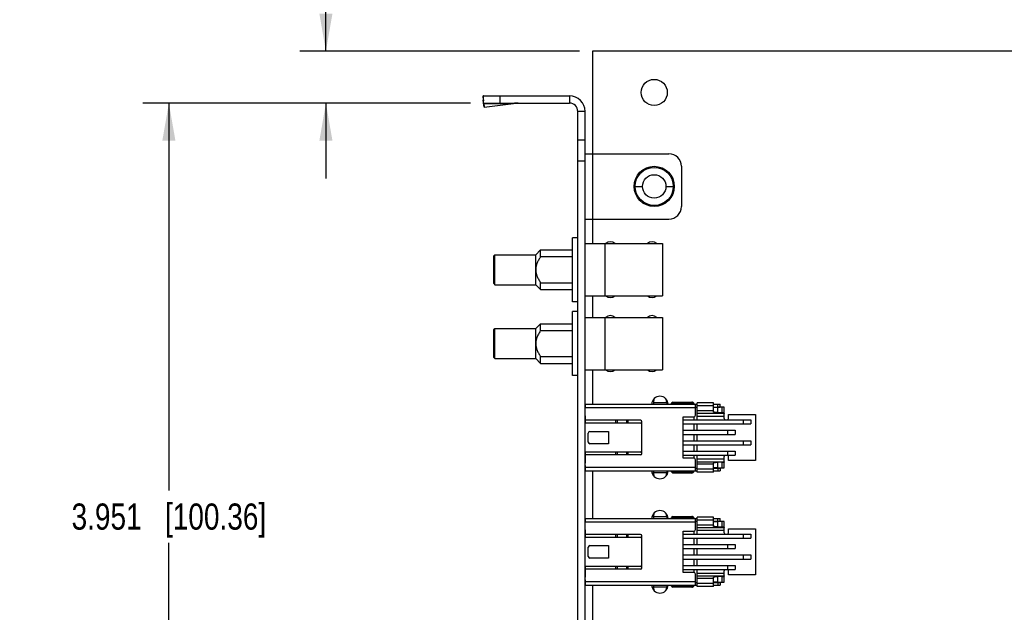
# Model space of a CAD drawing. Header units: inches. Extents: x 0 to 22, y 0 to 17.
# Tile 9 of 17: x 7.7 to 12.4, y 8.4 to 11.2. Entities that reach past the tile are written whole.
import ezdxf

# ---------------------------------------------------------------- set-up
doc = ezdxf.new("R2010")
doc.units = ezdxf.units.IN
doc.header["$LTSCALE"] = 1.21
doc.header["$MEASUREMENT"] = 0
doc.layers.get('0').update_dxf_attribs({"linetype": 'CONTINUOUS'})
doc.layers.add('DIMENSIONS', color=7, linetype='CONTINUOUS')
doc.styles.get("Standard").update_dxf_attribs({"font": 'txt', "width": 0.8})
doc.dimstyles.new('DIMSTYLE_1', dxfattribs={"dimtxt": 0.125, "dimasz": 0.18, "dimexe": 0.125, "dimexo": 0.0625, "dimgap": 0.0625, "dimtad": 0, "dimtih": 1, "dimtoh": 1, "dimdec": 3, "dimzin": 4, "dimdsep": 46, "dimtxsty": 'STANDARD', "dimblk": '_FILLED', "dimblk1": '_FILLED', "dimblk2": '_FILLED', "dimcen": 0.09, "dimadec": 0, "dimazin": 0, "dimtp": 0.01, "dimtm": 0.01, "dimtfac": 1, "dimtdec": 3, "dimtofl": 0, "dimtmove": 0, "dimatfit": 3, "dimldrblk": '_FILLED', "dimfxl": 1, "dimtolj": 1, "dimtzin": 4, "dimarcsym": 0})

# ---------------------------------------------------------------- blocks, each defined once
blk = doc.blocks.new('_FILLED')
at = {"color": 0, "linetype": 'BYBLOCK'}
blk.add_solid([(0, 0), (-1, 0.174), (-1, -0.174)], dxfattribs=at)
blk = doc.blocks.new('*D2')
at = {"layer": 'DIMENSIONS', "color": 2, "linetype": 'CONTINUOUS'}
for p, q in [((9.2011, 11.0322), (9.2011, 11.7822)), ((9.2011, 11.7822), (9.3186, 11.7822)), ((10.4116, 11.0322), (9.0761, 11.0322)), ((9.8916, 10.7842), (9.0761, 10.7842)), ((9.2011, 10.7842), (9.2011, 10.4242))]:
    blk.add_line(p, q, dxfattribs=at)
at = {"layer": 'DIMENSIONS', "color": 2, "linetype": 'CONTINUOUS', "xscale": 0.18, "yscale": 0.18, "zscale": 0.18}
for p, rotation in [((9.2011, 11.0322), 270), ((9.2011, 10.7842), 90)]:
    blk.add_blockref('_FILLED', p, dxfattribs=dict(at, rotation=rotation))
at = {"layer": 'DIMENSIONS', "color": 2, "linetype": 'CONTINUOUS', "insert": (9.3811, 11.8447), "char_height": 0.125, "width": 1.025, "attachment_point": 1, "line_spacing_factor": 0.9}
blk.add_mtext('.248{\\Ftxt.shx;\\W1.000000;\\H0.125000; }[6.3]', dxfattribs=at)
blk = doc.blocks.new('*D3')
at = {"layer": 'DIMENSIONS', "color": 2, "linetype": 'CONTINUOUS'}
for p, q in [((9.8916, 10.7842), (8.3261, 10.7842)), ((8.4511, 10.7842), (8.4511, 8.9337)), ((8.4511, 6.8332), (8.4511, 8.6837)), ((10.4116, 6.8332), (8.3261, 6.8332))]:
    blk.add_line(p, q, dxfattribs=at)
at = {"layer": 'DIMENSIONS', "color": 2, "linetype": 'CONTINUOUS', "xscale": 0.18, "yscale": 0.18, "zscale": 0.18}
for p, rotation in [((8.4511, 10.7842), 90), ((8.4511, 6.8332), 270)]:
    blk.add_blockref('_FILLED', p, dxfattribs=dict(at, rotation=rotation))
at = {"layer": 'DIMENSIONS', "color": 2, "linetype": 'CONTINUOUS', "insert": (8.4511, 8.8712), "char_height": 0.125, "width": 1.425, "attachment_point": 2, "line_spacing_factor": 0.9}
blk.add_mtext('3.951{\\Ftxt.shx;\\W1.000000;\\H0.125000; }[100.36]', dxfattribs=at)

msp = doc.modelspace()

# ---------------------------------------------------------------- linework, layer by layer
at = {"color": 7, "linetype": 'CONTINUOUS'}
for p, q in [((10.4741, 11.0322), (10.4741, 10.1132)), ((14.9291, 11.0322), (10.4741, 11.0322)), ((9.9511, 10.8168), (9.9523, 10.7986)), ((9.9511, 10.8168), (9.9541, 10.7943)), ((9.9541, 10.7842), (9.9541, 10.8192)), ((9.9541, 10.8192), (10.3641, 10.8192)), ((10.0341, 10.7842), (10.0341, 10.8192)), ((10.3641, 10.8192), (10.3641, 10.7842)), ((9.9541, 10.785), (9.9523, 10.7986)), ((9.9541, 10.7842), (10.3641, 10.7842)), ((9.9568, 10.7648), (9.9542, 10.7842)), ((9.9556, 10.783), (9.9568, 10.7648)), ((9.9556, 10.783), (10.0965, 10.783)), ((9.9568, 10.7648), (10.0965, 10.783)), ((10.4041, 6.2602), (10.4041, 10.7442)), ((10.4391, 10.7442), (10.4041, 10.7442)), ((10.4391, 6.2602), (10.4391, 10.7442)), ((10.4391, 10.6072), (10.4041, 10.6072)), ((10.4391, 10.5422), (10.8391, 10.5422)), ((10.4391, 10.5072), (10.4041, 10.5072)), ((10.8991, 10.4822), (10.8991, 10.2902)), ((10.6731, 10.3862), (10.7131, 10.3862)), ((10.8251, 10.3862), (10.8651, 10.3862)), ((10.4391, 10.2302), (10.8391, 10.2302)), ((10.3791, 9.8352), (10.3791, 10.1412)), ((10.4041, 10.1412), (10.3791, 10.1412)), ((10.4391, 10.1132), (10.8081, 10.1132)), ((10.5341, 9.8632), (10.5341, 10.1132)), ((10.8081, 10.1132), (10.8081, 9.8632)), ((10.2031, 10.0597), (10.2266, 10.0832)), ((10.2266, 10.0508), (10.2266, 10.0832)), ((10.2266, 10.0832), (10.3791, 10.0832)), ((10.0031, 10.0547), (10.0081, 10.0597)), ((10.0031, 9.9217), (10.0031, 10.0547)), ((10.0081, 10.0597), (10.2031, 10.0597)), ((10.0081, 10.0292), (10.0081, 10.0597)), ((10.0081, 10.0285), (10.0081, 10.0292)), ((10.0081, 9.9882), (10.0081, 10.0285)), ((10.2031, 9.9167), (10.2031, 10.0597)), ((10.2266, 10.0508), (10.3791, 10.0508)), ((10.0081, 9.948), (10.0081, 9.9882)), ((10.0081, 9.9472), (10.0081, 9.948)), ((10.0081, 9.9167), (10.0081, 9.9472)), ((10.2266, 9.8932), (10.2266, 9.9257)), ((10.2266, 9.9257), (10.3791, 9.9257)), ((10.0031, 9.9217), (10.0081, 9.9167)), ((10.0081, 9.9167), (10.2031, 9.9167)), ((10.2031, 9.9167), (10.2266, 9.8932)), ((10.2266, 9.8932), (10.3791, 9.8932)), ((10.4041, 9.8352), (10.3791, 9.8352)), ((10.4391, 9.8632), (10.8081, 9.8632)), ((10.4741, 9.8632), (10.4741, 9.7602)), ((10.3791, 9.4822), (10.3791, 9.7882)), ((10.4041, 9.7882), (10.3791, 9.7882)), ((10.4391, 9.7602), (10.8081, 9.7602)), ((10.5341, 9.5102), (10.5341, 9.7602)), ((10.8081, 9.7602), (10.8081, 9.5102)), ((10.0031, 9.7017), (10.0081, 9.7067)), ((10.0031, 9.5687), (10.0031, 9.7017)), ((10.0081, 9.7067), (10.2031, 9.7067)), ((10.0081, 9.6762), (10.0081, 9.7067)), ((10.2031, 9.7067), (10.2266, 9.7302)), ((10.2031, 9.5637), (10.2031, 9.7067)), ((10.2266, 9.6978), (10.2266, 9.7302)), ((10.2266, 9.7302), (10.3791, 9.7302)), ((10.2266, 9.6978), (10.3791, 9.6978)), ((10.0081, 9.6755), (10.0081, 9.6762)), ((10.0081, 9.6352), (10.0081, 9.6755)), ((10.0081, 9.595), (10.0081, 9.6352)), ((10.0081, 9.5942), (10.0081, 9.595)), ((10.0081, 9.5637), (10.0081, 9.5942)), ((10.0031, 9.5687), (10.0081, 9.5637)), ((10.0081, 9.5637), (10.2031, 9.5637)), ((10.2031, 9.5637), (10.2266, 9.5402)), ((10.2266, 9.5402), (10.2266, 9.5727)), ((10.2266, 9.5727), (10.3791, 9.5727)), ((10.2266, 9.5402), (10.3791, 9.5402)), ((10.4391, 9.5102), (10.8081, 9.5102)), ((10.4741, 9.5102), (10.4741, 9.3459)), ((10.4041, 9.4822), (10.3791, 9.4822)), ((10.768, 9.3711), (10.7654, 9.3545)), ((10.8249, 9.3712), (10.8274, 9.3545)), ((10.4391, 9.3459), (10.9739, 9.3459)), ((10.4391, 9.3284), (10.4401, 9.3284)), ((10.9661, 9.3282), (10.4391, 9.3282)), ((10.4401, 9.3459), (10.4401, 9.3284)), ((10.7653, 9.3539), (10.7653, 9.3459)), ((10.7654, 9.3545), (10.8274, 9.3545)), ((10.8578, 9.3557), (10.8519, 9.3498)), ((10.8519, 9.3459), (10.8519, 9.3498)), ((10.8548, 9.3528), (10.8578, 9.3498)), ((10.8578, 9.3557), (10.9483, 9.3557)), ((10.8578, 9.3459), (10.8578, 9.3498)), ((10.8578, 9.3498), (10.9586, 9.3498)), ((10.9661, 9.2925), (10.9661, 9.3459)), ((10.9661, 9.3321), (10.9739, 9.3321)), ((10.9739, 9.2711), (10.9739, 9.3516)), ((11.0527, 9.3516), (10.9739, 9.3516)), ((11.0527, 9.3378), (10.9739, 9.3378)), ((11.0527, 9.3135), (10.9739, 9.3135)), ((11.0527, 9.308), (11.0527, 9.3516)), ((11.0527, 9.3459), (11.0842, 9.3459)), ((11.0527, 9.3321), (11.0842, 9.3321)), ((11.0719, 9.3312), (11.0719, 9.3054)), ((11.0942, 9.331), (11.0719, 9.3312)), ((11.0724, 9.3321), (11.0724, 9.3459)), ((11.0842, 9.3321), (11.0842, 9.3459)), ((11.0942, 9.3042), (11.0942, 9.331)), ((11.1039, 9.2768), (11.1039, 9.3308)), ((10.4391, 9.2906), (10.4401, 9.2906)), ((10.4401, 9.2906), (10.4401, 9.2551)), ((10.7033, 9.2689), (10.4401, 9.2689)), ((10.5842, 9.2689), (10.5842, 9.2551)), ((10.5928, 9.2689), (10.5928, 9.2551)), ((10.5939, 9.2551), (10.5939, 9.2689)), ((10.6377, 9.2551), (10.6377, 9.2689)), ((10.6429, 9.2689), (10.6429, 9.2551)), ((10.907, 9.0878), (10.907, 9.2847)), ((10.907, 9.2847), (10.9582, 9.2847)), ((10.907, 9.2711), (11.2304, 9.2711)), ((10.9602, 9.2711), (10.9602, 9.2849)), ((10.9739, 9.3032), (11.1034, 9.3032)), ((11.1039, 9.2874), (10.9739, 9.2874)), ((11.0942, 9.3042), (11.0719, 9.3054)), ((11.1235, 9.2768), (11.1235, 9.2965)), ((11.1235, 9.2965), (11.2535, 9.2965)), ((11.195, 9.2514), (11.195, 9.2711)), ((11.2304, 9.2711), (11.2304, 9.2514)), ((11.2535, 9.2965), (11.2535, 9.076)), ((10.7033, 9.2551), (10.4391, 9.2551)), ((10.7102, 9.1104), (10.7102, 9.262)), ((10.907, 9.2514), (11.2304, 9.2514)), ((10.907, 9.2211), (11.1554, 9.2211)), ((10.9602, 9.2211), (10.9602, 9.2514)), ((10.9739, 9.2211), (10.9739, 9.2514)), ((11.12, 9.2014), (11.12, 9.2211)), ((11.1554, 9.2211), (11.1554, 9.2014)), ((10.4542, 9.1646), (10.4542, 9.2079)), ((10.4621, 9.2158), (10.5515, 9.2158)), ((10.5515, 9.2158), (10.5515, 9.1567)), ((10.907, 9.2014), (11.1554, 9.2014)), ((10.907, 9.1711), (11.2304, 9.1711)), ((10.9602, 9.1711), (10.9602, 9.2014)), ((10.9739, 9.1711), (10.9739, 9.2014)), ((11.195, 9.1514), (11.195, 9.1711)), ((11.2304, 9.1711), (11.2304, 9.1514)), ((10.5515, 9.1567), (10.4621, 9.1567)), ((10.907, 9.1514), (11.2304, 9.1514)), ((10.9602, 9.1211), (10.9602, 9.1514)), ((10.9739, 9.1211), (10.9739, 9.1514)), ((10.4391, 9.1173), (10.7033, 9.1173)), ((10.7033, 9.1036), (10.4391, 9.1036)), ((10.4401, 9.1173), (10.4401, 9.0646)), ((10.5842, 9.1173), (10.5842, 9.1036)), ((10.5928, 9.1173), (10.5928, 9.1036)), ((10.5939, 9.1036), (10.5939, 9.1173)), ((10.6377, 9.1036), (10.6377, 9.1173)), ((10.6429, 9.1173), (10.6429, 9.1036)), ((10.907, 9.1211), (11.1554, 9.1211)), ((10.907, 9.1014), (11.1554, 9.1014)), ((10.9582, 9.0878), (10.907, 9.0878)), ((10.9602, 9.0876), (10.9602, 9.1014)), ((10.9661, 9.0266), (10.9661, 9.0799)), ((10.9739, 9.0209), (10.9739, 9.1014)), ((10.9739, 9.085), (11.1039, 9.085)), ((11.1039, 9.0416), (11.1039, 9.0957)), ((11.12, 9.1014), (11.12, 9.1211)), ((11.1235, 9.076), (11.1235, 9.0957)), ((11.1554, 9.1211), (11.1554, 9.1014)), ((10.4391, 9.0646), (10.4401, 9.0646)), ((10.4401, 9.0528), (10.4401, 9.0266)), ((10.4401, 9.0443), (10.9661, 9.0443)), ((10.9661, 9.0404), (10.9739, 9.0404)), ((11.1034, 9.0693), (10.9739, 9.0693)), ((11.0527, 9.059), (10.9739, 9.059)), ((11.0527, 9.0347), (10.9739, 9.0347)), ((11.0527, 9.0209), (11.0527, 9.0644)), ((11.0527, 9.0404), (11.0842, 9.0404)), ((11.0942, 9.0683), (11.0719, 9.067)), ((11.0719, 9.067), (11.0719, 9.0413)), ((11.0719, 9.0413), (11.0942, 9.0415)), ((11.0724, 9.0404), (11.0724, 9.0266)), ((11.0842, 9.0404), (11.0842, 9.0266)), ((11.0942, 9.0415), (11.0942, 9.0683)), ((11.2535, 9.076), (11.1235, 9.076)), ((10.4391, 9.0266), (10.9739, 9.0266)), ((10.4741, 9.0266), (10.4741, 8.7999)), ((10.7653, 9.0266), (10.7653, 9.0186)), ((10.7654, 9.018), (10.768, 9.0014)), ((10.8274, 9.018), (10.7654, 9.018)), ((10.8274, 9.018), (10.8249, 9.0013)), ((10.8519, 9.0226), (10.8519, 9.0266)), ((10.8519, 9.0226), (10.8578, 9.0167)), ((10.8548, 9.0197), (10.8578, 9.0226)), ((10.8578, 9.0226), (10.8578, 9.0266)), ((10.9586, 9.0226), (10.8578, 9.0226)), ((10.9483, 9.0167), (10.8578, 9.0167)), ((11.0527, 9.0209), (10.9739, 9.0209)), ((11.0527, 9.0266), (11.0842, 9.0266)), ((10.4391, 8.7999), (10.9739, 8.7999)), ((10.4401, 8.7999), (10.4401, 8.7824)), ((10.7653, 8.8079), (10.7653, 8.7999)), ((10.768, 8.8251), (10.7654, 8.8085)), ((10.7654, 8.8085), (10.8274, 8.8085)), ((10.8249, 8.8252), (10.8274, 8.8085)), ((10.8578, 8.8097), (10.8519, 8.8038)), ((10.8519, 8.7999), (10.8519, 8.8038)), ((10.8548, 8.8068), (10.8578, 8.8038)), ((10.8578, 8.8097), (10.9483, 8.8097)), ((10.8578, 8.7999), (10.8578, 8.8038)), ((10.8578, 8.8038), (10.9586, 8.8038)), ((10.9661, 8.7465), (10.9661, 8.7999)), ((10.9739, 8.7251), (10.9739, 8.8056)), ((11.0527, 8.8056), (10.9739, 8.8056)), ((11.0527, 8.762), (11.0527, 8.8056)), ((11.0527, 8.7999), (11.0842, 8.7999)), ((11.0724, 8.7861), (11.0724, 8.7999)), ((11.0842, 8.7861), (11.0842, 8.7999)), ((10.4391, 8.7824), (10.4401, 8.7824)), ((10.9661, 8.7822), (10.4391, 8.7822)), ((10.9661, 8.7861), (10.9739, 8.7861)), ((11.0527, 8.7918), (10.9739, 8.7918)), ((11.0527, 8.7675), (10.9739, 8.7675)), ((10.9739, 8.7572), (11.1034, 8.7572)), ((11.0527, 8.7861), (11.0842, 8.7861)), ((11.0719, 8.7852), (11.0719, 8.7594)), ((11.0942, 8.785), (11.0719, 8.7852)), ((11.0942, 8.7582), (11.0719, 8.7594)), ((11.0942, 8.7582), (11.0942, 8.785)), ((11.1039, 8.7308), (11.1039, 8.7848)), ((11.1235, 8.7308), (11.1235, 8.7505)), ((11.1235, 8.7505), (11.2535, 8.7505)), ((11.2535, 8.7505), (11.2535, 8.53)), ((10.4391, 8.7446), (10.4401, 8.7446)), ((10.7033, 8.7091), (10.4391, 8.7091)), ((10.4401, 8.7446), (10.4401, 8.7091)), ((10.7033, 8.7229), (10.4401, 8.7229)), ((10.5842, 8.7229), (10.5842, 8.7091)), ((10.5928, 8.7229), (10.5928, 8.7091)), ((10.5939, 8.7091), (10.5939, 8.7229)), ((10.6377, 8.7091), (10.6377, 8.7229)), ((10.6429, 8.7229), (10.6429, 8.7091)), ((10.7102, 8.5644), (10.7102, 8.716)), ((10.907, 8.5418), (10.907, 8.7387)), ((10.907, 8.7387), (10.9582, 8.7387)), ((10.907, 8.7251), (11.2304, 8.7251)), ((10.907, 8.7054), (11.2304, 8.7054)), ((10.9602, 8.7251), (10.9602, 8.7389)), ((10.9602, 8.6751), (10.9602, 8.7054)), ((11.1039, 8.7414), (10.9739, 8.7414)), ((10.9739, 8.6751), (10.9739, 8.7054)), ((11.195, 8.7054), (11.195, 8.7251)), ((11.2304, 8.7251), (11.2304, 8.7054)), ((10.4542, 8.6186), (10.4542, 8.6619)), ((10.4621, 8.6698), (10.5515, 8.6698)), ((10.5515, 8.6698), (10.5515, 8.6107)), ((10.907, 8.6751), (11.1554, 8.6751)), ((10.907, 8.6554), (11.1554, 8.6554)), ((10.9602, 8.6251), (10.9602, 8.6554)), ((10.9739, 8.6251), (10.9739, 8.6554)), ((11.12, 8.6554), (11.12, 8.6751)), ((11.1554, 8.6751), (11.1554, 8.6554)), ((10.5515, 8.6107), (10.4621, 8.6107)), ((10.907, 8.6251), (11.2304, 8.6251)), ((11.195, 8.6054), (11.195, 8.6251)), ((11.2304, 8.6251), (11.2304, 8.6054)), ((10.4391, 8.5713), (10.7033, 8.5713)), ((10.4401, 8.5713), (10.4401, 8.5186)), ((10.5842, 8.5713), (10.5842, 8.5576)), ((10.5928, 8.5713), (10.5928, 8.5576)), ((10.5939, 8.5576), (10.5939, 8.5713)), ((10.6377, 8.5576), (10.6377, 8.5713)), ((10.6429, 8.5713), (10.6429, 8.5576)), ((10.907, 8.6054), (11.2304, 8.6054)), ((10.907, 8.5751), (11.1554, 8.5751)), ((10.9602, 8.5751), (10.9602, 8.6054)), ((10.9739, 8.5751), (10.9739, 8.6054)), ((11.12, 8.5554), (11.12, 8.5751)), ((11.1554, 8.5751), (11.1554, 8.5554)), ((10.7033, 8.5576), (10.4391, 8.5576)), ((10.4391, 8.5186), (10.4401, 8.5186)), ((10.907, 8.5554), (11.1554, 8.5554)), ((10.9582, 8.5418), (10.907, 8.5418)), ((10.9602, 8.5416), (10.9602, 8.5554)), ((10.9661, 8.4806), (10.9661, 8.5339)), ((10.9739, 8.4749), (10.9739, 8.5554)), ((10.9739, 8.539), (11.1039, 8.539)), ((11.1034, 8.5233), (10.9739, 8.5233)), ((11.0527, 8.513), (10.9739, 8.513)), ((11.0527, 8.4749), (11.0527, 8.5184)), ((11.0942, 8.5223), (11.0719, 8.521)), ((11.0719, 8.521), (11.0719, 8.4953)), ((11.0942, 8.4955), (11.0942, 8.5223)), ((11.1039, 8.4956), (11.1039, 8.5497)), ((11.1235, 8.53), (11.1235, 8.5497)), ((11.2535, 8.53), (11.1235, 8.53)), ((10.4391, 8.4806), (10.9739, 8.4806)), ((10.4401, 8.5068), (10.4401, 8.4806)), ((10.4401, 8.4983), (10.9661, 8.4983)), ((10.4741, 8.4806), (10.4741, 8.2539)), ((10.7653, 8.4806), (10.7653, 8.4726)), ((10.7654, 8.472), (10.768, 8.4554)), ((10.8274, 8.472), (10.7654, 8.472)), ((10.8274, 8.472), (10.8249, 8.4553)), ((10.8519, 8.4766), (10.8519, 8.4806)), ((10.8519, 8.4766), (10.8578, 8.4707)), ((10.8548, 8.4737), (10.8578, 8.4766)), ((10.8578, 8.4766), (10.8578, 8.4806)), ((10.9586, 8.4766), (10.8578, 8.4766)), ((10.9483, 8.4707), (10.8578, 8.4707)), ((10.9661, 8.4944), (10.9739, 8.4944)), ((11.0527, 8.4887), (10.9739, 8.4887)), ((11.0527, 8.4749), (10.9739, 8.4749)), ((11.0527, 8.4944), (11.0842, 8.4944)), ((11.0527, 8.4806), (11.0842, 8.4806)), ((11.0719, 8.4953), (11.0942, 8.4955)), ((11.0724, 8.4944), (11.0724, 8.4806)), ((11.0842, 8.4944), (11.0842, 8.4806))]:
    msp.add_line(p, q, dxfattribs=at)
for centre, radius in [((10.7691, 10.8352), 0.0625), ((10.7691, 10.3862), 0.096), ((10.7691, 10.3862), 0.091), ((10.7691, 10.3862), 0.056)]:
    msp.add_circle(centre, radius, dxfattribs=at)
for centre, radius, start, end in [((10.3641, 10.7442), 0.075, 0, 90), ((10.1192, 10.5672), 0.217, 90.0186, 96.0098), ((10.3641, 10.7442), 0.04, 0, 90), ((10.8391, 10.4822), 0.06, 0, 90), ((10.8391, 10.2902), 0.06, 270, 360), ((10.5591, 10.0882), 0.0335, 48.2682, 131.7318), ((10.7591, 10.0882), 0.0335, 48.2682, 131.7318), ((10.5591, 9.8882), 0.0335, 228.2682, 311.7318), ((10.7591, 9.8882), 0.0335, 228.2682, 311.7318), ((10.5591, 9.7352), 0.0335, 48.2682, 131.7318), ((10.7591, 9.7352), 0.0335, 48.2682, 131.7318), ((10.5591, 9.5352), 0.0335, 228.2682, 311.7318), ((10.7591, 9.5352), 0.0335, 228.2682, 311.7318), ((10.7965, 9.3437), 0.0395, 3.1181, 176.8819), ((10.4424, 9.3596), 0.0139, 256.0965, 260.2017), ((10.4424, 9.3596), 0.0276, 263.0953, 265.0829), ((10.9483, 9.3439), 0.0118, 9.6066, 90), ((10.4283, 9.2886), 0.0118, 336.8518, 360), ((10.7033, 9.262), 0.00689, 270, 90), ((10.9582, 9.2925), 0.00787, 270, 360), ((11.1137, 9.2768), 0.00984, 180, 215.4835), ((11.1137, 9.2768), 0.00984, 324.5165, 360), ((10.4621, 9.2079), 0.00787, 90, 180), ((10.4621, 9.1646), 0.00787, 180, 270), ((10.7033, 9.1104), 0.00689, 270, 90), ((10.9582, 9.0799), 0.00787, 0, 90), ((11.1137, 9.0957), 0.00984, 144.5165, 180), ((11.1137, 9.0957), 0.00984, 0, 35.4835), ((10.4283, 9.0528), 0.0118, 0, 23.1622), ((10.4424, 9.0129), 0.0276, 94.9171, 96.9049), ((10.4424, 9.0129), 0.0139, 99.7983, 103.9035), ((10.7965, 9.0287), 0.0395, 183.1181, 356.8819), ((10.9483, 9.0286), 0.0118, 270, 350.3934), ((10.4424, 8.8136), 0.0139, 256.0965, 260.2017), ((10.7965, 8.7977), 0.0395, 3.1181, 176.8819), ((10.9483, 8.7979), 0.0118, 9.6066, 90), ((10.4424, 8.8136), 0.0276, 263.0953, 265.0829), ((10.4283, 8.7426), 0.0118, 336.8518, 360), ((10.7033, 8.716), 0.00689, 270, 90), ((10.9582, 8.7465), 0.00787, 270, 360), ((11.1137, 8.7308), 0.00984, 180, 215.4835), ((11.1137, 8.7308), 0.00984, 324.5165, 360), ((10.4621, 8.6619), 0.00787, 90, 180), ((10.4621, 8.6186), 0.00787, 180, 270), ((10.7033, 8.5644), 0.00689, 270, 90), ((10.9582, 8.5339), 0.00787, 0, 90), ((11.1137, 8.5497), 0.00984, 144.5165, 180), ((11.1137, 8.5497), 0.00984, 0, 35.4835), ((10.4283, 8.5068), 0.0118, 0, 23.1622), ((10.4424, 8.4669), 0.0276, 94.9171, 96.9049), ((10.4424, 8.4669), 0.0139, 99.7983, 103.9035), ((10.7965, 8.4827), 0.0395, 183.1181, 356.8819), ((10.9483, 8.4826), 0.0118, 270, 350.3934)]:
    msp.add_arc(centre, radius, start, end, dxfattribs=at)
for centre, major_axis, ratio, start_param, end_param in [((10.7623, 9.3959), (0, 0.05), 0.108702, -2.567221, -2.547077), ((10.8302, 9.3959), (0, 0.05), 0.101454, -3.736108, -3.141593), ((11.1314, 9.3315), (0.0787, 0), 0.006634, 3.141593, 3.855683), ((11.0645, 9.3308), (0.0394, 0), 0.006634, 0, 0.714091), ((11.0645, 9.3029), (0.0394, 0), 0.050111, 0.153618, 0.714091), ((11.1314, 9.0409), (0.0787, 0), 0.006634, 2.427502, 3.141593), ((11.0645, 9.0696), (0.0394, 0), 0.050111, -0.714091, -0.153618), ((11.0645, 9.0416), (0.0394, 0), 0.006634, -0.714091, 0), ((10.7623, 8.9766), (0, 0.05), 0.108702, -0.594516, -0.574371), ((10.8302, 8.9766), (0, 0.05), 0.101454, 0, 0.594516), ((10.7623, 8.8499), (0, 0.05), 0.108702, -2.567221, -2.547077), ((10.8302, 8.8499), (0, 0.05), 0.101454, -3.736108, -3.141593), ((11.1314, 8.7855), (0.0787, 0), 0.006634, 3.141593, 3.855683), ((11.0645, 8.7848), (0.0394, 0), 0.006634, 0, 0.714091), ((11.0645, 8.7569), (0.0394, 0), 0.050111, 0.153618, 0.714091), ((11.0645, 8.5236), (0.0394, 0), 0.050111, -0.714091, -0.153618), ((10.7623, 8.4306), (0, 0.05), 0.108702, -0.594516, -0.574371), ((10.8302, 8.4306), (0, 0.05), 0.101454, 0, 0.594516), ((11.1314, 8.4949), (0.0787, 0), 0.006634, 2.427502, 3.141593), ((11.0645, 8.4956), (0.0394, 0), 0.006634, -0.714091, 0)]:
    msp.add_ellipse(centre, major_axis=major_axis, ratio=ratio, start_param=start_param, end_param=end_param, dxfattribs=at)
for points, knots in [([(9.9541, 10.8192), (9.954, 10.8192), (9.9537, 10.8192), (9.9533, 10.8191), (9.9529, 10.8189), (9.9525, 10.8186), (9.9522, 10.8183), (9.9518, 10.8179), (9.9514, 10.8174), (9.9512, 10.817), (9.9511, 10.8168)], [0, 0, 0, 0, 0.097607, 0.198433, 0.305379, 0.420872, 0.546821, 0.684669, 0.83548, 1, 1, 1, 1]), ([(9.9541, 10.7842), (9.9542, 10.7842), (9.9543, 10.7842), (9.9545, 10.7842), (9.9547, 10.7841), (9.9549, 10.7839), (9.955, 10.7838), (9.9552, 10.7836), (9.9554, 10.7833), (9.9556, 10.7831), (9.9556, 10.783)], [0, 0, 0, 0, 0.091889, 0.187844, 0.291415, 0.405431, 0.532002, 0.672647, 0.82841, 1, 1, 1, 1]), ([(10.2266, 10.0508), (10.2251, 10.0484), (10.222, 10.0437), (10.2177, 10.0364), (10.2138, 10.0289), (10.2102, 10.0212), (10.2077, 10.0145), (10.2061, 10.0091), (10.205, 10.005), (10.2042, 10.0009), (10.2036, 9.9967), (10.2032, 9.9925), (10.2031, 9.9896), (10.2031, 9.9882)], [0, 0, 0, 0, 0.125005, 0.250007, 0.375006, 0.499999, 0.624983, 0.687487, 0.74999, 0.812493, 0.874996, 0.937498, 1, 1, 1, 1]), ([(10.2031, 9.9882), (10.2031, 9.9868), (10.2032, 9.984), (10.2036, 9.9798), (10.2042, 9.9756), (10.205, 9.9714), (10.2061, 9.9673), (10.2077, 9.9619), (10.2102, 9.9553), (10.2138, 9.9476), (10.2177, 9.9401), (10.222, 9.9328), (10.2251, 9.928), (10.2266, 9.9257)], [0, 0, 0, 0, 0.062503, 0.125006, 0.187509, 0.250013, 0.312516, 0.37502, 0.500004, 0.624997, 0.749995, 0.874996, 1, 1, 1, 1]), ([(10.2266, 9.6978), (10.2251, 9.6954), (10.222, 9.6907), (10.2177, 9.6834), (10.2138, 9.6759), (10.2102, 9.6682), (10.2077, 9.6615), (10.2061, 9.6561), (10.205, 9.652), (10.2042, 9.6479), (10.2036, 9.6437), (10.2032, 9.6395), (10.2031, 9.6366), (10.2031, 9.6352)], [0, 0, 0, 0, 0.125005, 0.250007, 0.375006, 0.499999, 0.624983, 0.687487, 0.74999, 0.812493, 0.874996, 0.937498, 1, 1, 1, 1]), ([(10.2031, 9.6352), (10.2031, 9.6338), (10.2032, 9.631), (10.2036, 9.6268), (10.2042, 9.6226), (10.205, 9.6184), (10.2061, 9.6143), (10.2077, 9.6089), (10.2102, 9.6023), (10.2138, 9.5946), (10.2177, 9.5871), (10.222, 9.5798), (10.2251, 9.575), (10.2266, 9.5727)], [0, 0, 0, 0, 0.062503, 0.125006, 0.187509, 0.250013, 0.312516, 0.37502, 0.500004, 0.624997, 0.749995, 0.874996, 1, 1, 1, 1]), ([(11.0719, 9.3054), (11.0705, 9.3055), (11.0677, 9.3057), (11.0644, 9.3059), (11.062, 9.3062), (11.0604, 9.3063), (11.059, 9.3065), (11.0577, 9.3066), (11.0565, 9.3068), (11.0555, 9.307), (11.0548, 9.3071), (11.0543, 9.3072), (11.0539, 9.3073), (11.0536, 9.3074), (11.0534, 9.3075), (11.0532, 9.3076), (11.053, 9.3077), (11.0529, 9.3078), (11.0528, 9.3078), (11.0527, 9.3079), (11.0527, 9.3079), (11.0527, 9.308), (11.0527, 9.308), (11.0527, 9.308)], [0, 0, 0, 0, 0.223004, 0.420147, 0.508542, 0.589922, 0.664137, 0.731052, 0.790553, 0.842548, 0.886971, 0.906334, 0.923798, 0.939371, 0.953067, 0.964909, 0.974943, 0.983245, 0.989958, 0.992804, 0.995373, 0.99774, 1, 1, 1, 1]), ([(11.1034, 9.3032), (11.1034, 9.3031), (11.1035, 9.3031), (11.1036, 9.303), (11.1037, 9.3029), (11.1038, 9.3027), (11.1038, 9.3025), (11.1038, 9.3022), (11.1039, 9.3019), (11.1039, 9.3017), (11.1039, 9.3016)], [0, 0, 0, 0, 0.07508, 0.156159, 0.249609, 0.359627, 0.488681, 0.638102, 0.80852, 1, 1, 1, 1]), ([(11.0719, 9.067), (11.0705, 9.0669), (11.0677, 9.0668), (11.0644, 9.0665), (11.062, 9.0663), (11.0604, 9.0661), (11.059, 9.066), (11.0577, 9.0658), (11.0565, 9.0657), (11.0555, 9.0655), (11.0548, 9.0653), (11.0543, 9.0652), (11.0539, 9.0651), (11.0536, 9.0651), (11.0534, 9.065), (11.0532, 9.0649), (11.053, 9.0648), (11.0529, 9.0647), (11.0528, 9.0646), (11.0527, 9.0646), (11.0527, 9.0645), (11.0527, 9.0645), (11.0527, 9.0645), (11.0527, 9.0644)], [0, 0, 0, 0, 0.223004, 0.420147, 0.508542, 0.589922, 0.664137, 0.731052, 0.790553, 0.842548, 0.886971, 0.906334, 0.923798, 0.939371, 0.953067, 0.964909, 0.974943, 0.983245, 0.989958, 0.992804, 0.995373, 0.99774, 1, 1, 1, 1]), ([(11.1039, 9.0708), (11.1039, 9.0707), (11.1039, 9.0705), (11.1038, 9.0702), (11.1038, 9.07), (11.1038, 9.0698), (11.1037, 9.0696), (11.1036, 9.0695), (11.1035, 9.0694), (11.1034, 9.0693), (11.1034, 9.0693)], [0, 0, 0, 0, 0.19148, 0.361898, 0.511319, 0.640373, 0.750391, 0.843841, 0.92492, 1, 1, 1, 1]), ([(11.0719, 8.7594), (11.0705, 8.7595), (11.0677, 8.7597), (11.0644, 8.7599), (11.062, 8.7602), (11.0604, 8.7603), (11.059, 8.7605), (11.0577, 8.7606), (11.0565, 8.7608), (11.0555, 8.761), (11.0548, 8.7611), (11.0543, 8.7612), (11.0539, 8.7613), (11.0536, 8.7614), (11.0534, 8.7615), (11.0532, 8.7616), (11.053, 8.7617), (11.0529, 8.7618), (11.0528, 8.7618), (11.0527, 8.7619), (11.0527, 8.7619), (11.0527, 8.762), (11.0527, 8.762), (11.0527, 8.762)], [0, 0, 0, 0, 0.223004, 0.420147, 0.508542, 0.589922, 0.664137, 0.731052, 0.790553, 0.842548, 0.886971, 0.906334, 0.923798, 0.939371, 0.953067, 0.964909, 0.974943, 0.983245, 0.989958, 0.992804, 0.995373, 0.99774, 1, 1, 1, 1]), ([(11.1034, 8.7572), (11.1034, 8.7571), (11.1035, 8.7571), (11.1036, 8.757), (11.1037, 8.7569), (11.1038, 8.7567), (11.1038, 8.7565), (11.1038, 8.7562), (11.1039, 8.7559), (11.1039, 8.7557), (11.1039, 8.7556)], [0, 0, 0, 0, 0.07508, 0.156159, 0.249609, 0.359627, 0.488681, 0.638102, 0.80852, 1, 1, 1, 1]), ([(11.0719, 8.521), (11.0705, 8.5209), (11.0677, 8.5208), (11.0644, 8.5205), (11.062, 8.5203), (11.0604, 8.5201), (11.059, 8.52), (11.0577, 8.5198), (11.0565, 8.5197), (11.0555, 8.5195), (11.0548, 8.5193), (11.0543, 8.5192), (11.0539, 8.5191), (11.0536, 8.5191), (11.0534, 8.519), (11.0532, 8.5189), (11.053, 8.5188), (11.0529, 8.5187), (11.0528, 8.5186), (11.0527, 8.5186), (11.0527, 8.5185), (11.0527, 8.5185), (11.0527, 8.5185), (11.0527, 8.5184)], [0, 0, 0, 0, 0.223004, 0.420147, 0.508542, 0.589922, 0.664137, 0.731052, 0.790553, 0.842548, 0.886971, 0.906334, 0.923798, 0.939371, 0.953067, 0.964909, 0.974943, 0.983245, 0.989958, 0.992804, 0.995373, 0.99774, 1, 1, 1, 1]), ([(11.1039, 8.5248), (11.1039, 8.5247), (11.1039, 8.5245), (11.1038, 8.5242), (11.1038, 8.524), (11.1038, 8.5238), (11.1037, 8.5236), (11.1036, 8.5235), (11.1035, 8.5234), (11.1034, 8.5233), (11.1034, 8.5233)], [0, 0, 0, 0, 0.19148, 0.361898, 0.511319, 0.640373, 0.750391, 0.843841, 0.92492, 1, 1, 1, 1])]:
    msp.add_open_spline(points, degree=3, knots=knots, dxfattribs=at)

# ---------------------------------------------------------------- dimensions: what is measured, and where the dimension line sits
at = {"layer": 'DIMENSIONS', "color": 2, "linetype": 'CONTINUOUS'}
for base, p1, p2, picture, middle in [((9.2011, 10.7842), (10.4741, 11.0322), (9.9541, 10.7842), '*D2', (9.8936, 11.7822)), ((8.4511, 6.8332), (9.9541, 10.7842), (10.4741, 6.8332), '*D3', (8.4511, 8.8087))]:
    dim = msp.add_linear_dim(base=base, p1=p1, p2=p2, angle=270, dimstyle='DIMSTYLE_1', dxfattribs=at)
    dim.commit()
    dim.dimension.update_dxf_attribs({"geometry": picture, "text_midpoint": middle, "dimtype": 160})

doc.saveas('drawing.dxf')
